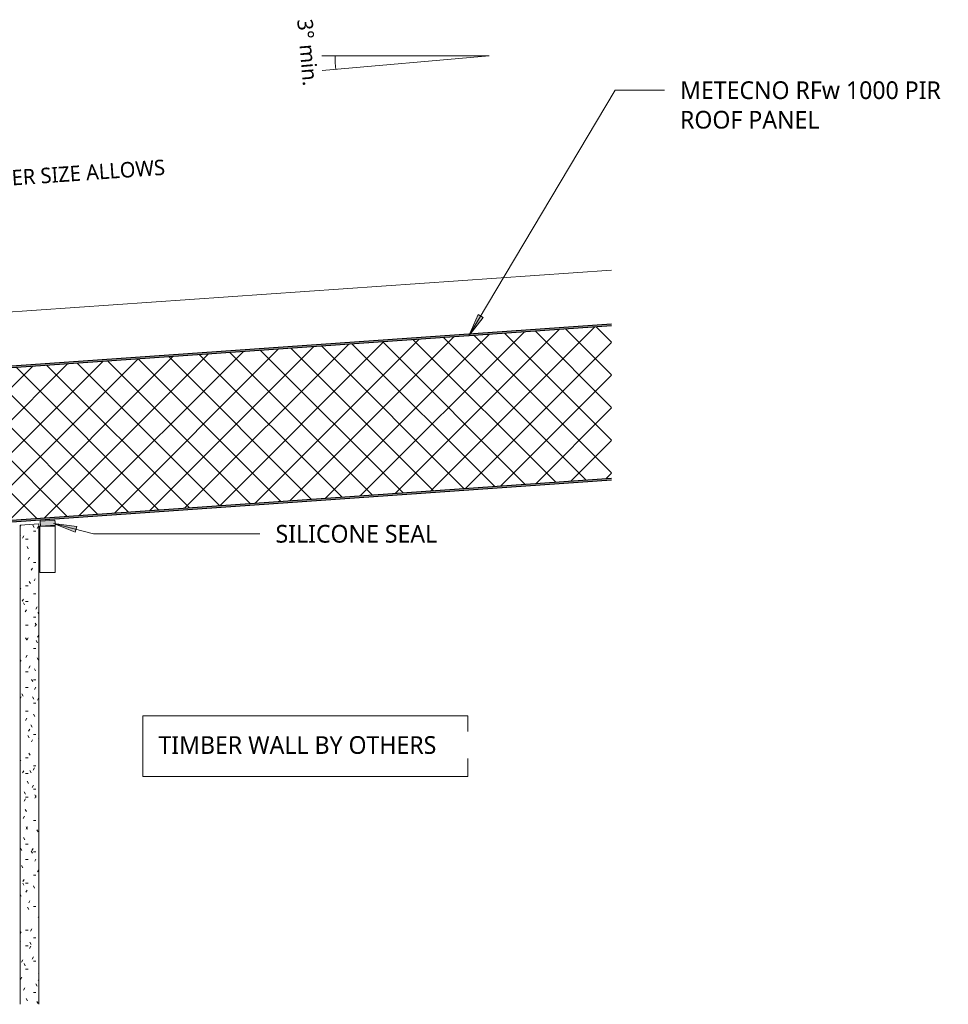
# Model space of a CAD drawing. Header units: millimetres. Extents: x -419 to 889, y -53 to 597.
# Tile 7 of 7: x 286 to 889, y -53 to 586. Entities that reach past the tile are written whole.
import ezdxf

# ---------------------------------------------------------------- set-up
doc = ezdxf.new("R2010")
doc.units = ezdxf.units.MM
for name, color, linetype, lineweight in [('A-ANNO-DIMS', 211, 'Continuous', 9), ('A-ANNO-DIMS-5', 211, 'Continuous', 9), ('A-DETL', 90, 'Continuous', 13), ('A-DETL-GENF', 92, 'Continuous', 13), ('G-ANNO-TEXT', 231, 'Continuous', 9)]:
    doc.layers.add(name, color=color, linetype=linetype, lineweight=lineweight)
doc.styles.add('Yu Gothic', font='Yu Gothic.ttf', dxfattribs={"height": 11.5})
doc.styles.add('Yu Gothic_1', font='Yu Gothic.ttf', dxfattribs={"height": 10})
doc.dimstyles.new('Diagonal', dxfattribs={"dimscale": 304.8, "dimtxt": 11.609035, "dimasz": 0.04101, "dimexe": 0.03937, "dimexo": 0.024606, "dimgap": 0.024606, "dimtad": 1, "dimdec": 0, "dimzin": 0, "dimdsep": 46, "dimtxsty": 'Yu Gothic_1', "dimblk1": 'OBLIQUE', "dimblk2": 'OBLIQUE', "dimsah": 1, "dimcen": 0.09, "dimazin": 0, "dimtfac": 1, "dimtdec": 4, "dimtix": 1, "dimtmove": 1, "dimatfit": 3, "dimfxl": 1, "dimtvp": 1, "dimtfill": 1, "dimtolj": 1, "dimtzin": 0, "dimarcsym": 2})

# ---------------------------------------------------------------- blocks, each defined once
blk = doc.blocks.new('Thermospan w Gutter Overhang - 100mm-4883117-03 EAVES GUTTER DETAIL4')
at = {"layer": 'A-DETL-GENF'}
for points in [[(-135, 88.1), (-93.51, 100), (-93.51, 101), (-135, 89.1)], [(-93.51, 100), (-58.64, 100), (-58.64, 100.33), (-50.02, 100.35), (-50.02, 100), (0, 100), (0, 101), (-93.51, 101)], [(0, 100), (553.34, 100), (553.41, 101), (0, 101)], [(0, 0), (546.35, 0), (546.42, 1), (0, 1)]]:
    blk.add_hatch(color=256, dxfattribs=at).paths.add_polyline_path(points)
h = blk.add_hatch(dxfattribs=at)
h.set_pattern_fill('FP_3', color=256, style=0, pattern_type=2)
h.set_pattern_definition([(41, (-142.245, -239.83), (-9.84089, 11.32064), []), (131, (-142.245, -239.83), (-11.32064, -9.84089), [])])
h.paths.add_polyline_path([(0, 1), (546.42, 1), (553.34, 100), (0, 100), (0, 29.17)])
for p, q in [((-70.41, 136), (-135, 136)), ((-135, 88.1), (-135, 136)), ((-43.31, 136), (-70.41, 136)), ((0, 136), (-43.31, 136)), ((85.68, 136), (0, 136)), ((555.86, 136), (105.68, 136))]:
    blk.add_line(p, q, dxfattribs=at)
at = {"layer": 'A-DETL-GENF', "lineweight": 25}
for p, q in [((-93.51, 101), (-135, 89.1)), ((-135, 88.1), (-93.51, 100)), ((0, 101), (-93.65, 101)), ((-93.51, 100), (-58.64, 100)), ((-50.02, 100), (0, 100)), ((553.41, 101), (0, 101)), ((0, 101), (0, 100)), ((0, 100), (0, 1)), ((0, 100), (553.34, 100)), ((-135, 89.1), (-135, 88.1)), ((546.42, 1), (0, 1)), ((0, 1), (0, 0)), ((0, 0), (546.35, 0))]:
    blk.add_line(p, q, dxfattribs=at)
blk = doc.blocks.new('DIMBLOCK1-03 EAVES GUTTER DETAIL4')
at = {"layer": 'A-ANNO-DIMS-5'}
for p, q in [((114.11, 407.38), (113.27, 419.35)), ((-20.57, 397.96), (-21.4, 409.93)), ((114.11, 407.38), (-20.57, 397.96)), ((114.11, 407.38), (115.16, 392.32)), ((-20.57, 397.96), (-19.51, 382.9))]:
    blk.add_line(p, q, dxfattribs=at)
at = {"layer": 'A-ANNO-DIMS-5', "lineweight": 50}
for p, q in [((114.11, 407.38), (119.9, 414.05)), ((-20.57, 397.96), (-14.77, 404.63)), ((114.11, 407.38), (108.31, 400.71)), ((-20.57, 397.96), (-26.36, 391.29))]:
    blk.add_line(p, q, dxfattribs=at)
at = {"layer": 'A-ANNO-DIMS-5'}
blk.add_ellipse((83.26, 405.22), major_axis=(-4.63, 66.21), ratio=0.551138, start_param=0, end_param=1.570796, dxfattribs=at)
at = {"layer": 'A-ANNO-DIMS-5', "color": 0, "insert": (78.42, 474.43), "char_height": 10, "width": 383.5079, "attachment_point": 1, "rotation": 4, "line_spacing_factor": 1.024327, "style": 'Yu Gothic_1', "bg_fill": 3, "box_fill_scale": 1.25, "bg_fill_color": 256, "bg_fill_true_color": 13158600, "bg_fill_transparency": 0}
blk.add_mtext('150mm RECOMMENDED IF GUTTER SIZE ALLOWS', dxfattribs=at)
blk = doc.blocks.new('_Oblique')
at = {"color": 0, "linetype": 'ByBlock', "lineweight": -2}
blk.add_line((-0.5, -0.5), (0.5, 0.5), dxfattribs=at)

msp = doc.modelspace()

# ---------------------------------------------------------------- hatches: boundary and pattern name
at = {"layer": 'A-DETL-GENF'}
h = msp.add_hatch(dxfattribs=at)
h.set_pattern_fill('FP_1', color=10, style=0, pattern_type=2)
h.set_pattern_definition([(0, (0, 0), (20.32, 5.08), [1.676, -13.564, 1.676, -13.564, -81.28]), (0, (0, 0), (20.32, 5.08), [-30.48, 1.676, -28.804, 1.676, -13.564, -35.56]), (0, (0, 0), (20.32, 5.08), [-76.2, 1.676, -8.484, 1.676, -23.724]), (120, (7.62, 2.54), (-14.55941, 15.057636), [1.676, -13.564, 1.676, -13.564, -81.28]), (120, (7.62, 2.54), (-14.55941, 15.057636), [-30.48, 1.676, -28.804, 1.676, -13.564, -35.56]), (120, (7.62, 2.54), (-14.55941, 15.057636), [-76.2, 1.676, -8.484, 1.676, -23.724]), (240, (10.16, 12.7), (-5.76059, -20.137636), [1.676, -13.564, 1.676, -13.564, -81.28]), (240, (10.16, 12.7), (-5.76059, -20.137636), [-30.48, 1.676, -28.804, 1.676, -13.564, -35.56]), (240, (10.16, 12.7), (-5.76059, -20.137636), [-76.2, 1.676, -8.484, 1.676, -23.724])])
h.paths.add_polyline_path([(286.07, -53.32), (298.19, -53.32), (298.19, 258.79), (286.07, 257.94), (286.07, -34.48)])
msp.add_hatch(color=10, dxfattribs=at).paths.add_polyline_path([(299.24, 257.27), (308.94, 257.96), (308.7, 261.25), (299.01, 260.56)])
at = {"layer": 'G-ANNO-TEXT'}
for points in [[(577.53, 380.93), (586.9, 392.81), (583.5, 394.83)], [(307.82, 258.95), (321.87, 253.33), (322.85, 257.15)]]:
    msp.add_hatch(color=7, dxfattribs=at).paths.add_polyline_path(points)

# ---------------------------------------------------------------- linework, layer by layer
at = {"layer": 'A-DETL'}
for p, q in [((481.93, 562.68), (590.64, 562.68)), ((590.64, 562.68), (482.19, 553.19)), ((298.19, 258.79), (286.07, 257.94)), ((286.07, 257.94), (286.07, -53.32)), ((298.19, -53.32), (298.19, 258.79)), ((308.82, 257.22), (298.82, 257.22)), ((298.82, 257.22), (298.82, 227.22)), ((308.7, 261.25), (299.01, 260.56)), ((299.01, 260.56), (299.24, 257.27)), ((299.24, 257.27), (308.94, 257.96)), ((308.94, 257.96), (308.7, 261.25)), ((308.82, 227.22), (308.82, 257.22)), ((298.82, 227.22), (308.82, 227.22))]:
    msp.add_line(p, q, dxfattribs=at)
msp.add_arc((590.64, 562.68), 100, 180, 185, dxfattribs=at)
at = {"layer": 'G-ANNO-TEXT', "color": 7}
for p, q in [((577.53, 380.93), (672.48, 540.46)), ((672.48, 540.46), (704.53, 540.46)), ((583.5, 394.83), (577.53, 380.93)), ((577.53, 380.93), (586.9, 392.81)), ((586.9, 392.81), (583.5, 394.83)), ((307.82, 258.95), (321.87, 253.33)), ((322.85, 257.15), (307.82, 258.95)), ((307.82, 258.95), (333.8, 252.32)), ((321.87, 253.33), (322.85, 257.15)), ((333.8, 252.32), (441.82, 252.32))]:
    msp.add_line(p, q, dxfattribs=at)
at = {"layer": 'G-ANNO-TEXT', "color": 7, "flags": 128}
msp.add_lwpolyline([(365.76, 134.08), (576.93, 134.08), (576.93, 94.56), (365.76, 94.56)], close=True, dxfattribs=at)

# ---------------------------------------------------------------- block references
at = {"layer": 'A-DETL-GENF', "rotation": 3.999999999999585}
msp.add_blockref('Thermospan w Gutter Overhang - 100mm-4883117-03 EAVES GUTTER DETAIL4', (125.17, 249.17), dxfattribs=at)

# ---------------------------------------------------------------- texts
at = {"layer": 'G-ANNO-TEXT', "color": 7, "char_height": 11.5, "attachment_point": 1, "style": 'Yu Gothic', "bg_fill": 3, "box_fill_scale": 1.25, "bg_fill_color": 256, "bg_fill_true_color": 13158600, "bg_fill_transparency": 0}
for s, insert, width in [('METECNO RFw 1000 PIR ', (714.69, 546.21), 216.4556), ('ROOF PANEL', (714.69, 527.03), 113.8396)]:
    msp.add_mtext(s, dxfattribs=dict(at, insert=insert, width=width))

# ---------------------------------------------------------------- next in the draw order: texts
at = {"layer": 'G-ANNO-TEXT', "color": 7, "insert": (476, 587.11), "char_height": 10, "width": 60.1266, "attachment_point": 1, "rotation": 275, "style": 'Yu Gothic_1', "bg_fill": 3, "box_fill_scale": 1.25, "bg_fill_color": 256, "bg_fill_true_color": 13158600, "bg_fill_transparency": 0}
msp.add_mtext('3° min.', dxfattribs=at)
at = {"layer": 'G-ANNO-TEXT', "color": 7, "char_height": 11.5, "attachment_point": 1, "style": 'Yu Gothic', "bg_fill": 3, "box_fill_scale": 1.25, "bg_fill_color": 256, "bg_fill_true_color": 13158600, "bg_fill_transparency": 0}
for s, insert, width in [('SILICONE SEAL', (451.98, 258.07), 133.0801), ('TIMBER WALL BY OTHERS', (375.92, 120.86), 230.886)]:
    msp.add_mtext(s, dxfattribs=dict(at, insert=insert, width=width))

# ---------------------------------------------------------------- next in the draw order: dimensions: what is measured, and where the dimension line sits
at = {"layer": 'A-ANNO-DIMS'}
dim = msp.add_linear_dim(base=(-20.57, 397.96), p1=(115.68, 384.84), p2=(-18.99, 375.42), angle=4, text='150mm RECOMMENDED IF GUTTER SIZE ALLOWS', dimstyle='Diagonal', override={"dimpost": '<>', "dimfxl": 135}, dxfattribs=at)
dim.commit()
dim.dimension.update_dxf_attribs({"geometry": 'DIMBLOCK1-03 EAVES GUTTER DETAIL4', "text_midpoint": (270.17, 481.15), "dimtype": 160, "text_rotation": 4})

doc.saveas('drawing.dxf')
